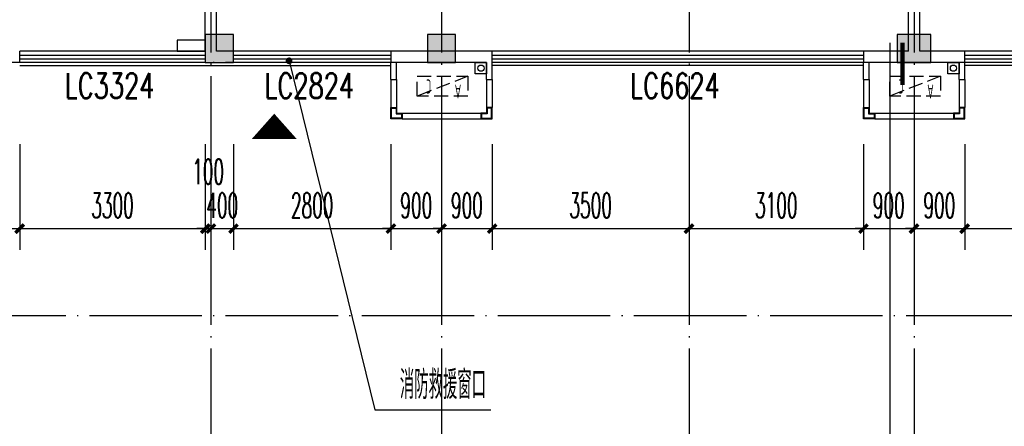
# Model space of a CAD drawing. Extents: x 1779708 to 7299578, y -1121471 to 88434.
# Tile 221 of 256: x 4365967 to 4383471, y -980303 to -973083. Entities that reach past the tile are written whole.
import ezdxf

# ---------------------------------------------------------------- set-up
doc = ezdxf.new("R2010")
doc.units = 0
doc.header["$LTSCALE"] = 1000
doc.header["$MEASUREMENT"] = 0
doc.linetypes.add('DASH', pattern=[0.35, 0.25, -0.1])
doc.linetypes.add('DOTE', pattern=[2.42, 2, -0.2, 0.02, -0.2])
doc.layers.get('0').update_dxf_attribs({"linetype": 'CONTINUOUS'})
doc.layers.get('Defpoints').update_dxf_attribs({"linetype": 'CONTINUOUS'})
for name, color, linetype in [('11111111111111111111111111111', 50, 'DASH'), ('DIM_IDEN', 3, 'CONTINUOUS'), ('DIM_LEAD', 3, 'CONTINUOUS'), ('DIM_污水', 3, 'CONTINUOUS'), ('DOTE', 1, 'DOTE'), ('GGSignatureLayer', 7, 'CONTINUOUS'), ('P_PS_DIM', 1, 'CONTINUOUS'), ('PUB_DIM', 3, 'CONTINUOUS'), ('PUB_TEXT', 7, 'CONTINUOUS'), ('WALL', 255, 'CONTINUOUS'), ('WINDOW', 2, 'CONTINUOUS'), ('WINDOW_TEXT', 7, 'CONTINUOUS'), ('墙柱', 2, 'CONTINUOUS'), ('室外构件', 4, 'CONTINUOUS'), ('看线', 3, 'CONTINUOUS'), ('空调机位表示', 70, 'CONTINUOUS')]:
    doc.layers.add(name, color=color, linetype=linetype)
doc.styles.add('_TCH_DIM', font='SIMPLEX.shx', dxfattribs={"width": 0.7, "bigfont": 'GBCBIG.shx'})
doc.styles.add('_TCH_DIM_T3', font='SIMPLEX.shx', dxfattribs={"width": 0.494118, "bigfont": 'GBCBIG.shx'})
doc.styles.add('_TCH_WINDOW', font='SIMPLEX', dxfattribs={"height": 3.5, "bigfont": 'GBCBIG'})
doc.styles.get("Standard").update_dxf_attribs({"font": 'GBENOR', "bigfont": 'GBCBIG'})
doc.dimstyles.new('_TCH_ARCH&&150', dxfattribs={"dimtxt": 446.25, "dimasz": 150, "dimexe": 375, "dimexo": 450, "dimgap": 189.375, "dimtad": 1, "dimdec": 0, "dimzin": 0, "dimdsep": 46, "dimtxsty": '_TCH_DIM_T3', "dimblk": 'ARCHTICK', "dimcen": 0.09, "dimdle": 225, "dimclrt": 7, "dimazin": 2, "dimtfac": 1, "dimtdec": 0, "dimtix": 1, "dimtmove": 2, "dimatfit": 3, "dimfxl": 250, "dimtolj": 1, "dimtzin": 0, "dimarcsym": 0})

# ---------------------------------------------------------------- blocks, each defined once
blk = doc.blocks.new('A$C159220C3')
at = {"layer": 'DOTE'}
for p, q in [((55500, 149200), (55500, 7200)), ((59600, 149200), (59600, 7200)), ((64000, 149200), (64000, 7200)), ((68000, 149200), (68000, 7200)), ((86800, 96200), (7200, 96200)), ((86800, 91700), (7200, 91700))]:
    blk.add_line(p, q, dxfattribs=at)
blk = doc.blocks.new('A$C46E9187A')
at = {"layer": '空调机位表示', "linetype": 'DASH'}
blk.add_lwpolyline([(0, 0), (0, 350), (900, 350), (900, 0)], close=True, dxfattribs=at)
blk.add_lwpolyline([(0, 0), (900, 350)], dxfattribs=at)
at = {"layer": '空调机位表示', "width": 0.6}
for s, p in [('A', (118, 145)), ('C', (651, 55))]:
    blk.add_text(s, height=250, dxfattribs=at).set_placement(p)
blk = doc.blocks.new('a1')
at = {"layer": '11111111111111111111111111111'}
for p, q in [((59122, 49136), (59122, 48936)), ((59322, 49136), (59122, 49136)), ((59322, 48936), (59322, 49136)), ((59122, 48936), (59322, 48936))]:
    blk.add_line(p, q, dxfattribs=at)
blk = doc.blocks.new('$WINLIB2D$00000001')
at = {"color": 0}
for points in [[(-0.5, 0.5), (-0.5, -0.5)], [(-0.5, 0.5), (0.5, 0.5)], [(0.5, -0.5), (0.5, 0.5)], [(0.5, 0.1667), (-0.5, 0.1667)], [(0.5, -0.1667), (-0.5, -0.1667)], [(-0.5, -0.5), (0.5, -0.5)]]:
    blk.add_lwpolyline(points, dxfattribs=at)
blk = doc.blocks.new('_ArchTick')
at = {"color": 0, "linetype": 'ByBlock', "const_width": 0.4}
blk.add_lwpolyline([(-0.5, -0.5), (0.5, 0.5)], dxfattribs=at)
blk = doc.blocks.new('*D4724')
at = {"layer": 'Defpoints', "color": 0, "transparency": 16777216}
for p in [(4382767, -974843), (4389367, -974843), (4389367, -976793)]:
    blk.add_point(p, dxfattribs=at)
at = {"layer": 'PUB_DIM', "color": 0, "lineweight": -2, "transparency": 16777216}
for p, q in [((4382767, -975293), (4382767, -977168)), ((4389367, -975293), (4389367, -977168)), ((4382542, -976793), (4389592, -976793))]:
    blk.add_line(p, q, dxfattribs=at)
at = {"layer": 'PUB_DIM', "color": 0, "lineweight": -2, "transparency": 16777216, "xscale": 150, "yscale": 150, "zscale": 150, "rotation": 180}
blk.add_blockref('_ArchTick', (4382767, -976793), dxfattribs=at)
at = {"layer": 'PUB_DIM', "color": 0, "lineweight": -2, "transparency": 16777216, "xscale": 150, "yscale": 150, "zscale": 150}
blk.add_blockref('_ArchTick', (4389367, -976793), dxfattribs=at)
at = {"layer": 'PUB_DIM', "color": 7, "transparency": 16777216, "insert": (4386067, -976381), "char_height": 446.2, "attachment_point": 5, "style": '_TCH_DIM_T3'}
blk.add_mtext('\\A1;6600', dxfattribs=at)
blk = doc.blocks.new('*D4725')
at = {"layer": 'Defpoints', "color": 0, "transparency": 16777216}
for p in [(4381867, -974843), (4382767, -974843), (4382767, -976793)]:
    blk.add_point(p, dxfattribs=at)
at = {"layer": 'PUB_DIM', "color": 0, "lineweight": -2, "transparency": 16777216}
for p, q in [((4381867, -975293), (4381867, -977168)), ((4382767, -975293), (4382767, -977168)), ((4381867, -976793), (4381717, -976793)), ((4381867, -976793), (4382767, -976793)), ((4382767, -976793), (4382917, -976793))]:
    blk.add_line(p, q, dxfattribs=at)
at = {"layer": 'PUB_DIM', "color": 0, "lineweight": -2, "transparency": 16777216, "xscale": 150, "yscale": 150, "zscale": 150}
blk.add_blockref('_ArchTick', (4381867, -976793), dxfattribs=at)
at = {"layer": 'PUB_DIM', "color": 0, "lineweight": -2, "transparency": 16777216, "xscale": 150, "yscale": 150, "zscale": 150, "rotation": 180}
blk.add_blockref('_ArchTick', (4382767, -976793), dxfattribs=at)
at = {"layer": 'PUB_DIM', "color": 7, "transparency": 16777216, "insert": (4382317, -976381), "char_height": 446.2, "attachment_point": 5, "style": '_TCH_DIM_T3'}
blk.add_mtext('\\A1;900', dxfattribs=at)
blk = doc.blocks.new('*D4726')
at = {"layer": 'Defpoints', "color": 0, "transparency": 16777216}
for p in [(4380967, -974843), (4381867, -974843), (4381867, -976793)]:
    blk.add_point(p, dxfattribs=at)
at = {"layer": 'PUB_DIM', "color": 0, "lineweight": -2, "transparency": 16777216}
for p, q in [((4380967, -975293), (4380967, -977168)), ((4381867, -975293), (4381867, -977168)), ((4380967, -976793), (4380817, -976793)), ((4380967, -976793), (4381867, -976793)), ((4381867, -976793), (4382017, -976793))]:
    blk.add_line(p, q, dxfattribs=at)
at = {"layer": 'PUB_DIM', "color": 0, "lineweight": -2, "transparency": 16777216, "xscale": 150, "yscale": 150, "zscale": 150}
blk.add_blockref('_ArchTick', (4380967, -976793), dxfattribs=at)
at = {"layer": 'PUB_DIM', "color": 0, "lineweight": -2, "transparency": 16777216, "xscale": 150, "yscale": 150, "zscale": 150, "rotation": 180}
blk.add_blockref('_ArchTick', (4381867, -976793), dxfattribs=at)
at = {"layer": 'PUB_DIM', "color": 7, "transparency": 16777216, "insert": (4381417, -976381), "char_height": 446.2, "attachment_point": 5, "style": '_TCH_DIM_T3'}
blk.add_mtext('\\A1;900', dxfattribs=at)
blk = doc.blocks.new('*D4727')
at = {"layer": 'Defpoints', "color": 0, "transparency": 16777216}
for p in [(4377867, -974843), (4380967, -974843), (4380967, -976793)]:
    blk.add_point(p, dxfattribs=at)
at = {"layer": 'PUB_DIM', "color": 0, "lineweight": -2, "transparency": 16777216}
for p, q in [((4377867, -975293), (4377867, -977168)), ((4380967, -975293), (4380967, -977168)), ((4377642, -976793), (4381192, -976793))]:
    blk.add_line(p, q, dxfattribs=at)
at = {"layer": 'PUB_DIM', "color": 0, "lineweight": -2, "transparency": 16777216, "xscale": 150, "yscale": 150, "zscale": 150, "rotation": 180}
blk.add_blockref('_ArchTick', (4377867, -976793), dxfattribs=at)
at = {"layer": 'PUB_DIM', "color": 0, "lineweight": -2, "transparency": 16777216, "xscale": 150, "yscale": 150, "zscale": 150}
blk.add_blockref('_ArchTick', (4380967, -976793), dxfattribs=at)
at = {"layer": 'PUB_DIM', "color": 7, "transparency": 16777216, "insert": (4379417, -976381), "char_height": 446.2, "attachment_point": 5, "style": '_TCH_DIM_T3'}
blk.add_mtext('\\A1;3100', dxfattribs=at)
blk = doc.blocks.new('*D4728')
at = {"layer": 'Defpoints', "color": 0, "transparency": 16777216}
for p in [(4374367, -974843), (4377867, -974843), (4377867, -976793)]:
    blk.add_point(p, dxfattribs=at)
at = {"layer": 'PUB_DIM', "color": 0, "lineweight": -2, "transparency": 16777216}
for p, q in [((4374367, -975293), (4374367, -977168)), ((4377867, -975293), (4377867, -977168)), ((4374142, -976793), (4378092, -976793))]:
    blk.add_line(p, q, dxfattribs=at)
at = {"layer": 'PUB_DIM', "color": 0, "lineweight": -2, "transparency": 16777216, "xscale": 150, "yscale": 150, "zscale": 150, "rotation": 180}
blk.add_blockref('_ArchTick', (4374367, -976793), dxfattribs=at)
at = {"layer": 'PUB_DIM', "color": 0, "lineweight": -2, "transparency": 16777216, "xscale": 150, "yscale": 150, "zscale": 150}
blk.add_blockref('_ArchTick', (4377867, -976793), dxfattribs=at)
at = {"layer": 'PUB_DIM', "color": 7, "transparency": 16777216, "insert": (4376117, -976381), "char_height": 446.2, "attachment_point": 5, "style": '_TCH_DIM_T3'}
blk.add_mtext('\\A1;3500', dxfattribs=at)
blk = doc.blocks.new('*D4729')
at = {"layer": 'Defpoints', "color": 0, "transparency": 16777216}
for p in [(4373467, -974843), (4374367, -974843), (4374367, -976793)]:
    blk.add_point(p, dxfattribs=at)
at = {"layer": 'PUB_DIM', "color": 0, "lineweight": -2, "transparency": 16777216}
for p, q in [((4373467, -975293), (4373467, -977168)), ((4374367, -975293), (4374367, -977168)), ((4373467, -976793), (4373317, -976793)), ((4373467, -976793), (4374367, -976793)), ((4374367, -976793), (4374517, -976793))]:
    blk.add_line(p, q, dxfattribs=at)
at = {"layer": 'PUB_DIM', "color": 0, "lineweight": -2, "transparency": 16777216, "xscale": 150, "yscale": 150, "zscale": 150}
blk.add_blockref('_ArchTick', (4373467, -976793), dxfattribs=at)
at = {"layer": 'PUB_DIM', "color": 0, "lineweight": -2, "transparency": 16777216, "xscale": 150, "yscale": 150, "zscale": 150, "rotation": 180}
blk.add_blockref('_ArchTick', (4374367, -976793), dxfattribs=at)
at = {"layer": 'PUB_DIM', "color": 7, "transparency": 16777216, "insert": (4373917, -976381), "char_height": 446.2, "attachment_point": 5, "style": '_TCH_DIM_T3'}
blk.add_mtext('\\A1;900', dxfattribs=at)
blk = doc.blocks.new('*D4730')
at = {"layer": 'Defpoints', "color": 0, "transparency": 16777216}
for p in [(4372567, -974843), (4373467, -974843), (4373467, -976793)]:
    blk.add_point(p, dxfattribs=at)
at = {"layer": 'PUB_DIM', "color": 0, "lineweight": -2, "transparency": 16777216}
for p, q in [((4372567, -975293), (4372567, -977168)), ((4373467, -975293), (4373467, -977168)), ((4372567, -976793), (4372417, -976793)), ((4372567, -976793), (4373467, -976793)), ((4373467, -976793), (4373617, -976793))]:
    blk.add_line(p, q, dxfattribs=at)
at = {"layer": 'PUB_DIM', "color": 0, "lineweight": -2, "transparency": 16777216, "xscale": 150, "yscale": 150, "zscale": 150}
blk.add_blockref('_ArchTick', (4372567, -976793), dxfattribs=at)
at = {"layer": 'PUB_DIM', "color": 0, "lineweight": -2, "transparency": 16777216, "xscale": 150, "yscale": 150, "zscale": 150, "rotation": 180}
blk.add_blockref('_ArchTick', (4373467, -976793), dxfattribs=at)
at = {"layer": 'PUB_DIM', "color": 7, "transparency": 16777216, "insert": (4373017, -976381), "char_height": 446.2, "attachment_point": 5, "style": '_TCH_DIM_T3'}
blk.add_mtext('\\A1;900', dxfattribs=at)
blk = doc.blocks.new('*D4731')
at = {"layer": 'Defpoints', "color": 0, "transparency": 16777216}
for p in [(4369767, -974843), (4372567, -974843), (4372567, -976793)]:
    blk.add_point(p, dxfattribs=at)
at = {"layer": 'PUB_DIM', "color": 0, "lineweight": -2, "transparency": 16777216}
for p, q in [((4369767, -975293), (4369767, -977168)), ((4372567, -975293), (4372567, -977168)), ((4369542, -976793), (4372792, -976793))]:
    blk.add_line(p, q, dxfattribs=at)
at = {"layer": 'PUB_DIM', "color": 0, "lineweight": -2, "transparency": 16777216, "xscale": 150, "yscale": 150, "zscale": 150, "rotation": 180}
blk.add_blockref('_ArchTick', (4369767, -976793), dxfattribs=at)
at = {"layer": 'PUB_DIM', "color": 0, "lineweight": -2, "transparency": 16777216, "xscale": 150, "yscale": 150, "zscale": 150}
blk.add_blockref('_ArchTick', (4372567, -976793), dxfattribs=at)
at = {"layer": 'PUB_DIM', "color": 7, "transparency": 16777216, "insert": (4371167, -976381), "char_height": 446.2, "attachment_point": 5, "style": '_TCH_DIM_T3'}
blk.add_mtext('\\A1;2800', dxfattribs=at)
blk = doc.blocks.new('*D4732')
at = {"layer": 'Defpoints', "color": 0, "transparency": 16777216}
for p in [(4369367, -974843), (4369767, -974843), (4369767, -976793)]:
    blk.add_point(p, dxfattribs=at)
at = {"layer": 'PUB_DIM', "color": 0, "lineweight": -2, "transparency": 16777216}
for p, q in [((4369367, -975293), (4369367, -977168)), ((4369767, -975293), (4369767, -977168)), ((4369367, -976793), (4369217, -976793)), ((4369367, -976793), (4369767, -976793)), ((4369767, -976793), (4369917, -976793))]:
    blk.add_line(p, q, dxfattribs=at)
at = {"layer": 'PUB_DIM', "color": 0, "lineweight": -2, "transparency": 16777216, "xscale": 150, "yscale": 150, "zscale": 150}
blk.add_blockref('_ArchTick', (4369367, -976793), dxfattribs=at)
at = {"layer": 'PUB_DIM', "color": 0, "lineweight": -2, "transparency": 16777216, "xscale": 150, "yscale": 150, "zscale": 150, "rotation": 180}
blk.add_blockref('_ArchTick', (4369767, -976793), dxfattribs=at)
at = {"layer": 'PUB_DIM', "color": 7, "transparency": 16777216, "insert": (4369567, -976381), "char_height": 446.2, "attachment_point": 5, "style": '_TCH_DIM_T3'}
blk.add_mtext('\\A1;400', dxfattribs=at)
blk = doc.blocks.new('*D4733')
at = {"layer": 'Defpoints', "color": 0, "transparency": 16777216}
for p in [(4369267, -974843), (4369367, -974843), (4369367, -976793)]:
    blk.add_point(p, dxfattribs=at)
at = {"layer": 'PUB_DIM', "color": 0, "lineweight": -2, "transparency": 16777216}
for p, q in [((4369267, -975293), (4369267, -977168)), ((4369367, -975293), (4369367, -977168)), ((4369267, -976793), (4369117, -976793)), ((4369267, -976793), (4369367, -976793)), ((4369367, -976793), (4369517, -976793))]:
    blk.add_line(p, q, dxfattribs=at)
at = {"layer": 'PUB_DIM', "color": 0, "lineweight": -2, "transparency": 16777216, "xscale": 150, "yscale": 150, "zscale": 150}
blk.add_blockref('_ArchTick', (4369267, -976793), dxfattribs=at)
at = {"layer": 'PUB_DIM', "color": 0, "lineweight": -2, "transparency": 16777216, "xscale": 150, "yscale": 150, "zscale": 150, "rotation": 180}
blk.add_blockref('_ArchTick', (4369367, -976793), dxfattribs=at)
at = {"layer": 'PUB_DIM', "color": 7, "transparency": 16777216, "insert": (4369317, -975781), "char_height": 446.2, "attachment_point": 5, "style": '_TCH_DIM_T3'}
blk.add_mtext('\\A1;100', dxfattribs=at)
blk = doc.blocks.new('*D4734')
at = {"layer": 'Defpoints', "color": 0, "transparency": 16777216}
for p in [(4365967, -974843), (4369267, -974843), (4369267, -976793)]:
    blk.add_point(p, dxfattribs=at)
at = {"layer": 'PUB_DIM', "color": 0, "lineweight": -2, "transparency": 16777216}
for p, q in [((4365967, -975293), (4365967, -977168)), ((4369267, -975293), (4369267, -977168)), ((4365742, -976793), (4369492, -976793))]:
    blk.add_line(p, q, dxfattribs=at)
at = {"layer": 'PUB_DIM', "color": 0, "lineweight": -2, "transparency": 16777216, "xscale": 150, "yscale": 150, "zscale": 150, "rotation": 180}
blk.add_blockref('_ArchTick', (4365967, -976793), dxfattribs=at)
at = {"layer": 'PUB_DIM', "color": 0, "lineweight": -2, "transparency": 16777216, "xscale": 150, "yscale": 150, "zscale": 150}
blk.add_blockref('_ArchTick', (4369267, -976793), dxfattribs=at)
at = {"layer": 'PUB_DIM', "color": 7, "transparency": 16777216, "insert": (4367617, -976381), "char_height": 446.2, "attachment_point": 5, "style": '_TCH_DIM_T3'}
blk.add_mtext('\\A1;3300', dxfattribs=at)
blk = doc.blocks.new('*D4735')
at = {"layer": 'Defpoints', "color": 0, "transparency": 16777216}
for p in [(4365067, -974843), (4365967, -974843), (4365967, -976793)]:
    blk.add_point(p, dxfattribs=at)
at = {"layer": 'PUB_DIM', "color": 0, "lineweight": -2, "transparency": 16777216}
for p, q in [((4365067, -975293), (4365067, -977168)), ((4365967, -975293), (4365967, -977168)), ((4365067, -976793), (4364917, -976793)), ((4365067, -976793), (4365967, -976793)), ((4365967, -976793), (4366117, -976793))]:
    blk.add_line(p, q, dxfattribs=at)
at = {"layer": 'PUB_DIM', "color": 0, "lineweight": -2, "transparency": 16777216, "xscale": 150, "yscale": 150, "zscale": 150}
blk.add_blockref('_ArchTick', (4365067, -976793), dxfattribs=at)
at = {"layer": 'PUB_DIM', "color": 0, "lineweight": -2, "transparency": 16777216, "xscale": 150, "yscale": 150, "zscale": 150, "rotation": 180}
blk.add_blockref('_ArchTick', (4365967, -976793), dxfattribs=at)
at = {"layer": 'PUB_DIM', "color": 7, "transparency": 16777216, "insert": (4365517, -976381), "char_height": 446.2, "attachment_point": 5, "style": '_TCH_DIM_T3'}
blk.add_mtext('\\A1;900', dxfattribs=at)

msp = doc.modelspace()

# ---------------------------------------------------------------- hatches: boundary and pattern name
at = {"layer": '墙柱'}
h = msp.add_hatch(color=256, dxfattribs=at)
h.paths.add_polyline_path([(4323067.1, -1009843.3), (4324067.1, -1009843.3), (4324067.1, -1010343.3), (4323067.1, -1010343.3)])
h.paths.add_polyline_path([(4323067.1, -1016093.3), (4324067.1, -1016093.3), (4324067.1, -1016593.3), (4323067.1, -1016593.3)])
h.paths.add_polyline_path([(4323067.1, -1022643.3), (4324067.1, -1022643.3), (4324067.1, -1023143.3), (4323067.1, -1023143.3)])
h.paths.add_polyline_path([(4397967.1, -1051543.3), (4398667.1, -1051543.3), (4398667.1, -1051043.3), (4397967.1, -1051043.3)])
h.paths.add_polyline_path([(4347917.1, -1019143.3), (4348617.1, -1019143.3), (4348617.1, -1019643.3), (4347917.1, -1019643.3)])
h.paths.add_polyline_path([(4389917.1, -1051543.3), (4390617.1, -1051543.3), (4390617.1, -1051043.3), (4389917.1, -1051043.3)])
h.paths.add_polyline_path([(4347917.1, -1051543.3), (4348617.1, -1051543.3), (4348617.1, -1051043.3), (4347917.1, -1051043.3)])
h.paths.add_polyline_path([(4323567.1, -1028493.3), (4324067.1, -1028493.3), (4324067.1, -1028993.3), (4323567.1, -1028993.3)])
h.paths.add_polyline_path([(4350197.1, -1045743.3), (4350197.1, -1045443.3), (4349297.1, -1045443.3), (4349297.1, -1045743.3)])
h.paths.add_polyline_path([(4377567.1, -1060843.3), (4378067.1, -1060843.3), (4378067.1, -1060343.3), (4377567.1, -1060343.3)])
h.paths.add_polyline_path([(4339667.1, -1009843.3), (4340167.1, -1009843.3), (4340167.1, -1010343.3), (4339667.1, -1010343.3)])
h.paths.add_polyline_path([(4347967.1, -1009843.3), (4348567.1, -1009843.3), (4348567.1, -1010343.3), (4347967.1, -1010343.3)])
h.paths.add_polyline_path([(4365067.1, -1019043.3), (4365667.1, -1019043.3), (4365667.1, -1019643.3), (4365067.1, -1019643.3)])
h.paths.add_polyline_path([(4381567.1, -1027843.3), (4382167.1, -1027843.3), (4382167.1, -1028443.3), (4381567.1, -1028443.3)])
h.paths.add_polyline_path([(4336067.1, -1015993.3), (4336567.1, -1015993.3), (4336567.1, -1016693.3), (4336067.1, -1016693.3)])
h.paths.add_polyline_path([(4389767.1, -1023743.3), (4390267.1, -1023743.3), (4390267.1, -1024243.3), (4389767.1, -1024243.3)])
h.paths.add_polyline_path([(4339567.1, -1048043.3), (4340167.1, -1048043.3), (4340167.1, -1047543.3), (4339567.1, -1047543.3)])
h.paths.add_polyline_path([(4343767.1, -1041443.3), (4344267.1, -1041443.3), (4344267.1, -1040943.3), (4343767.1, -1040943.3)])
h.paths.add_polyline_path([(4343767.1, -1034843.3), (4344267.1, -1034843.3), (4344267.1, -1034343.3), (4343767.1, -1034343.3)])
h.paths.add_polyline_path([(4336067.1, -1029093.3), (4336567.1, -1029093.3), (4336567.1, -1028393.3), (4336067.1, -1028393.3)])
h.paths.add_polyline_path([(4343767.1, -1022643.3), (4344267.1, -1022643.3), (4344267.1, -1023143.3), (4343767.1, -1023143.3)])
h.paths.add_polyline_path([(4336067.1, -1009843.3), (4336567.1, -1009843.3), (4336567.1, -1010343.3), (4336067.1, -1010343.3)])
h.paths.add_polyline_path([(4377967.1, -1036343.3), (4377467.1, -1036343.3), (4377467.1, -1035843.3), (4377967.1, -1035843.3)])
h.paths.add_polyline_path([(4397967.1, -1019143.3), (4398667.1, -1019143.3), (4398667.1, -1019643.3), (4397967.1, -1019643.3)])
h.paths.add_polyline_path([(4331467.1, -1048043.3), (4331967.1, -1048043.3), (4331967.1, -1047543.3), (4331467.1, -1047543.3)])
h.paths.add_polyline_path([(4389917.1, -1036443.3), (4390617.1, -1036443.3), (4390617.1, -1035843.3), (4389917.1, -1035843.3)])
h.paths.add_polyline_path([(4397967.1, -1035843.3), (4398667.1, -1035843.3), (4398667.1, -1036443.3), (4397967.1, -1036443.3)])
h.paths.add_polyline_path([(4381567.1, -1035843.3), (4382167.1, -1035843.3), (4382167.1, -1036443.3), (4381567.1, -1036443.3)])
h.paths.add_polyline_path([(4389767.1, -1027943.3), (4390267.1, -1027943.3), (4390267.1, -1028443.3), (4389767.1, -1028443.3)])
h.paths.add_polyline_path([(4377467.1, -1027943.3), (4377967.1, -1027943.3), (4377967.1, -1028443.3), (4377467.1, -1028443.3)])
h.paths.add_polyline_path([(4373217.1, -1048043.3), (4373717.1, -1048043.3), (4373717.1, -1047543.3), (4373217.1, -1047543.3)])
h.paths.add_polyline_path([(4369267.1, -1009843.3), (4369767.1, -1009843.3), (4369767.1, -1010343.3), (4369267.1, -1010343.3)])
h.paths.add_polyline_path([(4365567.1, -1022643.3), (4365067.1, -1022643.3), (4365067.1, -1023143.3), (4365567.1, -1023143.3)])
h.paths.add_polyline_path([(4365567.1, -1009843.3), (4365067.1, -1009843.3), (4365067.1, -1010343.3), (4365567.1, -1010343.3)])
h.paths.add_polyline_path([(4347967.1, -1022643.3), (4348467.1, -1022643.3), (4348467.1, -1023143.3), (4347967.1, -1023143.3)])
h.paths.add_polyline_path([(4343767.1, -1028993.3), (4344267.1, -1028993.3), (4344267.1, -1028493.3), (4343767.1, -1028493.3)])
h.paths.add_polyline_path([(4336067.1, -1023343.3), (4336567.1, -1023343.3), (4336567.1, -1022643.3), (4336067.1, -1022643.3)])
h.paths.add_polyline_path([(4339567.1, -1034843.3), (4340167.1, -1034843.3), (4340167.1, -1034343.3), (4339567.1, -1034343.3)])
h.paths.add_polyline_path([(4331167.1, -1034843.3), (4331767.1, -1034843.3), (4331767.1, -1034343.3), (4331167.1, -1034343.3)])
h.paths.add_polyline_path([(4323067.1, -1034843.3), (4324067.1, -1034843.3), (4324067.1, -1034343.3), (4323067.1, -1034343.3)])
h.paths.add_polyline_path([(4339567.1, -1041543.3), (4340167.1, -1041543.3), (4340167.1, -1040943.3), (4339567.1, -1040943.3)])
h.paths.add_polyline_path([(4331467.1, -1041543.3), (4331967.1, -1041543.3), (4331967.1, -1040943.3), (4331467.1, -1040943.3)])
h.paths.add_polyline_path([(4397967.1, -1022343.3), (4398667.1, -1022343.3), (4398667.1, -1022843.3), (4397967.1, -1022843.3)])
h.paths.add_polyline_path([(4398167.1, -1009843.3), (4398667.1, -1009843.3), (4398667.1, -1010343.3), (4398167.1, -1010343.3)])
h.paths.add_polyline_path([(4389917.1, -1018943.3), (4390617.1, -1018943.3), (4390617.1, -1019643.3), (4389917.1, -1019643.3)])
h.paths.add_polyline_path([(4389867.1, -1009843.3), (4390667.1, -1009843.3), (4390667.1, -1010343.3), (4389867.1, -1010343.3)])
h.paths.add_polyline_path([(4381517.1, -1018943.3), (4382217.1, -1018943.3), (4382217.1, -1019643.3), (4381517.1, -1019643.3)])
h.paths.add_polyline_path([(4381567.1, -1009843.3), (4382167.1, -1009843.3), (4382167.1, -1010343.3), (4381567.1, -1010343.3)])
h.paths.add_polyline_path([(4373217.1, -1022643.3), (4373717.1, -1022643.3), (4373717.1, -1023143.3), (4373217.1, -1023143.3)])
h.paths.add_polyline_path([(4373117.1, -1019143.3), (4373817.1, -1019143.3), (4373817.1, -1019643.3), (4373117.1, -1019643.3)])
h.paths.add_polyline_path([(4373217.1, -1009843.3), (4373717.1, -1009843.3), (4373717.1, -1010343.3), (4373217.1, -1010343.3)])
h.paths.add_polyline_path([(4356167.1, -1022643.3), (4356667.1, -1022643.3), (4356667.1, -1023143.3), (4356167.1, -1023143.3)])
h.paths.add_polyline_path([(4356067.1, -1019043.3), (4356667.1, -1019043.3), (4356667.1, -1019643.3), (4356067.1, -1019643.3)])
h.paths.add_polyline_path([(4339567.1, -1019043.3), (4340167.1, -1019043.3), (4340167.1, -1019643.3), (4339567.1, -1019643.3)])
h.paths.add_polyline_path([(4356167.1, -1009843.3), (4356667.1, -1009843.3), (4356667.1, -1010343.3), (4356167.1, -1010343.3)])
h.paths.add_polyline_path([(4389917.1, -1048043.3), (4390617.1, -1048043.3), (4390617.1, -1047443.3), (4389917.1, -1047443.3)])
h.paths.add_polyline_path([(4397967.1, -1060843.3), (4398667.1, -1060843.3), (4398667.1, -1060343.3), (4397967.1, -1060343.3)])
h.paths.add_polyline_path([(4389967.1, -1060843.3), (4390567.1, -1060843.3), (4390567.1, -1060343.3), (4389967.1, -1060343.3)])
h.paths.add_polyline_path([(4381567.1, -1048043.3), (4382167.1, -1048043.3), (4382167.1, -1047443.3), (4381567.1, -1047443.3)])
h.paths.add_polyline_path([(4381517.1, -1051543.3), (4382217.1, -1051543.3), (4382217.1, -1051043.3), (4381517.1, -1051043.3)])
h.paths.add_polyline_path([(4381617.1, -1060843.3), (4382117.1, -1060843.3), (4382117.1, -1060343.3), (4381617.1, -1060343.3)])
h.paths.add_polyline_path([(4373167.1, -1051643.3), (4373767.1, -1051643.3), (4373767.1, -1051043.3), (4373167.1, -1051043.3)])
h.paths.add_polyline_path([(4373167.1, -1060843.3), (4373767.1, -1060843.3), (4373767.1, -1060343.3), (4373167.1, -1060343.3)])
h.paths.add_polyline_path([(4365067.1, -1048043.3), (4365567.1, -1048043.3), (4365567.1, -1047543.3), (4365067.1, -1047543.3)])
h.paths.add_polyline_path([(4365067.1, -1051643.3), (4365667.1, -1051643.3), (4365667.1, -1051043.3), (4365067.1, -1051043.3)])
h.paths.add_polyline_path([(4356167.1, -1048043.3), (4356667.1, -1048043.3), (4356667.1, -1047543.3), (4356167.1, -1047543.3)])
h.paths.add_polyline_path([(4348127.1, -1048043.3), (4348727.1, -1048043.3), (4348727.1, -1047643.3), (4348127.1, -1047643.3)])
h.paths.add_polyline_path([(4356067.1, -1051643.3), (4356667.1, -1051643.3), (4356667.1, -1051043.3), (4356067.1, -1051043.3)])
h.paths.add_polyline_path([(4323067.1, -1048343.3), (4323767.1, -1048343.3), (4323767.1, -1047843.3), (4323067.1, -1047843.3)])
h.paths.add_polyline_path([(4323067.1, -1051543.3), (4323767.1, -1051543.3), (4323767.1, -1051043.3), (4323067.1, -1051043.3)])
h.paths.add_polyline_path([(4331117.1, -1051543.3), (4331817.1, -1051543.3), (4331817.1, -1051043.3), (4331117.1, -1051043.3)])
h.paths.add_polyline_path([(4339567.1, -1051643.3), (4340167.1, -1051643.3), (4340167.1, -1051043.3), (4339567.1, -1051043.3)])
h.paths.add_polyline_path([(4365067.1, -1060843.3), (4365567.1, -1060843.3), (4365567.1, -1060343.3), (4365067.1, -1060343.3)])
h.paths.add_polyline_path([(4356167.1, -1060843.3), (4356667.1, -1060843.3), (4356667.1, -1060343.3), (4356167.1, -1060343.3)])
h.paths.add_polyline_path([(4347967.1, -1060843.3), (4348567.1, -1060843.3), (4348567.1, -1060343.3), (4347967.1, -1060343.3)])
h.paths.add_polyline_path([(4339567.1, -1060843.3), (4340167.1, -1060843.3), (4340167.1, -1060343.3), (4339567.1, -1060343.3)])
h.paths.add_polyline_path([(4331117.1, -1060843.3), (4331817.1, -1060843.3), (4331817.1, -1060343.3), (4331117.1, -1060343.3)])
h.paths.add_polyline_path([(4323067.1, -1060843.3), (4323567.1, -1060843.3), (4323567.1, -1060343.3), (4323067.1, -1060343.3)])
h.paths.add_polyline_path([(4397967.1, -1048043.3), (4398667.1, -1048043.3), (4398667.1, -1047443.3), (4397967.1, -1047443.3)])
h.paths.add_polyline_path([(4323067.1, -973843.3), (4324067.1, -973843.3), (4324067.1, -973343.3), (4323067.1, -973343.3)])
h.paths.add_polyline_path([(4323067.1, -967593.3), (4324067.1, -967593.3), (4324067.1, -967093.3), (4323067.1, -967093.3)])
h.paths.add_polyline_path([(4323067.1, -961043.3), (4324067.1, -961043.3), (4324067.1, -960543.3), (4323067.1, -960543.3)])
h.paths.add_polyline_path([(4397967.1, -932143.3), (4398667.1, -932143.3), (4398667.1, -932643.3), (4397967.1, -932643.3)])
h.paths.add_polyline_path([(4347917.1, -964543.3), (4348617.1, -964543.3), (4348617.1, -964043.3), (4347917.1, -964043.3)])
h.paths.add_polyline_path([(4389917.1, -932143.3), (4390617.1, -932143.3), (4390617.1, -932643.3), (4389917.1, -932643.3)])
h.paths.add_polyline_path([(4347917.1, -932143.3), (4348617.1, -932143.3), (4348617.1, -932643.3), (4347917.1, -932643.3)])
h.paths.add_polyline_path([(4323567.1, -955193.3), (4324067.1, -955193.3), (4324067.1, -954693.3), (4323567.1, -954693.3)])
h.paths.add_polyline_path([(4350197.1, -937943.3), (4350197.1, -938243.3), (4349297.1, -938243.3), (4349297.1, -937943.3)])
h.paths.add_polyline_path([(4377567.1, -922843.3), (4378067.1, -922843.3), (4378067.1, -923343.3), (4377567.1, -923343.3)])
h.paths.add_polyline_path([(4339667.1, -973843.3), (4340167.1, -973843.3), (4340167.1, -973343.3), (4339667.1, -973343.3)])
h.paths.add_polyline_path([(4347967.1, -973843.3), (4348567.1, -973843.3), (4348567.1, -973343.3), (4347967.1, -973343.3)])
h.paths.add_polyline_path([(4365067.1, -964643.3), (4365667.1, -964643.3), (4365667.1, -964043.3), (4365067.1, -964043.3)])
h.paths.add_polyline_path([(4381567.1, -955843.3), (4382167.1, -955843.3), (4382167.1, -955243.3), (4381567.1, -955243.3)])
h.paths.add_polyline_path([(4336067.1, -967693.3), (4336567.1, -967693.3), (4336567.1, -966993.3), (4336067.1, -966993.3)])
h.paths.add_polyline_path([(4389767.1, -959943.3), (4390267.1, -959943.3), (4390267.1, -959443.3), (4389767.1, -959443.3)])
h.paths.add_polyline_path([(4339567.1, -935643.3), (4340167.1, -935643.3), (4340167.1, -936143.3), (4339567.1, -936143.3)])
h.paths.add_polyline_path([(4343767.1, -942243.3), (4344267.1, -942243.3), (4344267.1, -942743.3), (4343767.1, -942743.3)])
h.paths.add_polyline_path([(4343767.1, -948843.3), (4344267.1, -948843.3), (4344267.1, -949343.3), (4343767.1, -949343.3)])
h.paths.add_polyline_path([(4336067.1, -954593.3), (4336567.1, -954593.3), (4336567.1, -955293.3), (4336067.1, -955293.3)])
h.paths.add_polyline_path([(4343767.1, -961043.3), (4344267.1, -961043.3), (4344267.1, -960543.3), (4343767.1, -960543.3)])
h.paths.add_polyline_path([(4336067.1, -973843.3), (4336567.1, -973843.3), (4336567.1, -973343.3), (4336067.1, -973343.3)])
h.paths.add_polyline_path([(4377967.1, -947343.3), (4377467.1, -947343.3), (4377467.1, -947843.3), (4377967.1, -947843.3)])
h.paths.add_polyline_path([(4397967.1, -964543.3), (4398667.1, -964543.3), (4398667.1, -964043.3), (4397967.1, -964043.3)])
h.paths.add_polyline_path([(4331467.1, -935643.3), (4331967.1, -935643.3), (4331967.1, -936143.3), (4331467.1, -936143.3)])
h.paths.add_polyline_path([(4389917.1, -947243.3), (4390617.1, -947243.3), (4390617.1, -947843.3), (4389917.1, -947843.3)])
h.paths.add_polyline_path([(4397967.1, -947843.3), (4398667.1, -947843.3), (4398667.1, -947243.3), (4397967.1, -947243.3)])
h.paths.add_polyline_path([(4381567.1, -947843.3), (4382167.1, -947843.3), (4382167.1, -947243.3), (4381567.1, -947243.3)])
h.paths.add_polyline_path([(4389767.1, -955743.3), (4390267.1, -955743.3), (4390267.1, -955243.3), (4389767.1, -955243.3)])
h.paths.add_polyline_path([(4377467.1, -955743.3), (4377967.1, -955743.3), (4377967.1, -955243.3), (4377467.1, -955243.3)])
h.paths.add_polyline_path([(4373217.1, -935643.3), (4373717.1, -935643.3), (4373717.1, -936143.3), (4373217.1, -936143.3)])
h.paths.add_polyline_path([(4369267.1, -973843.3), (4369767.1, -973843.3), (4369767.1, -973343.3), (4369267.1, -973343.3)])
h.paths.add_polyline_path([(4365567.1, -961043.3), (4365067.1, -961043.3), (4365067.1, -960543.3), (4365567.1, -960543.3)])
h.paths.add_polyline_path([(4365567.1, -973843.3), (4365067.1, -973843.3), (4365067.1, -973343.3), (4365567.1, -973343.3)])
h.paths.add_polyline_path([(4347967.1, -961043.3), (4348467.1, -961043.3), (4348467.1, -960543.3), (4347967.1, -960543.3)])
h.paths.add_polyline_path([(4343767.1, -954693.3), (4344267.1, -954693.3), (4344267.1, -955193.3), (4343767.1, -955193.3)])
h.paths.add_polyline_path([(4336067.1, -960343.3), (4336567.1, -960343.3), (4336567.1, -961043.3), (4336067.1, -961043.3)])
h.paths.add_polyline_path([(4339567.1, -948843.3), (4340167.1, -948843.3), (4340167.1, -949343.3), (4339567.1, -949343.3)])
h.paths.add_polyline_path([(4331167.1, -948843.3), (4331767.1, -948843.3), (4331767.1, -949343.3), (4331167.1, -949343.3)])
h.paths.add_polyline_path([(4323067.1, -948843.3), (4324067.1, -948843.3), (4324067.1, -949343.3), (4323067.1, -949343.3)])
h.paths.add_polyline_path([(4339567.1, -942143.3), (4340167.1, -942143.3), (4340167.1, -942743.3), (4339567.1, -942743.3)])
h.paths.add_polyline_path([(4331467.1, -942143.3), (4331967.1, -942143.3), (4331967.1, -942743.3), (4331467.1, -942743.3)])
h.paths.add_polyline_path([(4397967.1, -961343.3), (4398667.1, -961343.3), (4398667.1, -960843.3), (4397967.1, -960843.3)])
h.paths.add_polyline_path([(4398167.1, -973843.3), (4398667.1, -973843.3), (4398667.1, -973343.3), (4398167.1, -973343.3)])
h.paths.add_polyline_path([(4389917.1, -964743.3), (4390617.1, -964743.3), (4390617.1, -964043.3), (4389917.1, -964043.3)])
h.paths.add_polyline_path([(4389867.1, -973843.3), (4390667.1, -973843.3), (4390667.1, -973343.3), (4389867.1, -973343.3)])
h.paths.add_polyline_path([(4381517.1, -964743.3), (4382217.1, -964743.3), (4382217.1, -964043.3), (4381517.1, -964043.3)])
h.paths.add_polyline_path([(4381567.1, -973843.3), (4382167.1, -973843.3), (4382167.1, -973343.3), (4381567.1, -973343.3)])
h.paths.add_polyline_path([(4373217.1, -961043.3), (4373717.1, -961043.3), (4373717.1, -960543.3), (4373217.1, -960543.3)])
h.paths.add_polyline_path([(4373117.1, -964543.3), (4373817.1, -964543.3), (4373817.1, -964043.3), (4373117.1, -964043.3)])
h.paths.add_polyline_path([(4373217.1, -973843.3), (4373717.1, -973843.3), (4373717.1, -973343.3), (4373217.1, -973343.3)])
h.paths.add_polyline_path([(4356167.1, -961043.3), (4356667.1, -961043.3), (4356667.1, -960543.3), (4356167.1, -960543.3)])
h.paths.add_polyline_path([(4356067.1, -964643.3), (4356667.1, -964643.3), (4356667.1, -964043.3), (4356067.1, -964043.3)])
h.paths.add_polyline_path([(4339567.1, -964643.3), (4340167.1, -964643.3), (4340167.1, -964043.3), (4339567.1, -964043.3)])
h.paths.add_polyline_path([(4356167.1, -973843.3), (4356667.1, -973843.3), (4356667.1, -973343.3), (4356167.1, -973343.3)])
h.paths.add_polyline_path([(4389917.1, -935643.3), (4390617.1, -935643.3), (4390617.1, -936243.3), (4389917.1, -936243.3)])
h.paths.add_polyline_path([(4397967.1, -922843.3), (4398667.1, -922843.3), (4398667.1, -923343.3), (4397967.1, -923343.3)])
h.paths.add_polyline_path([(4389967.1, -922843.3), (4390567.1, -922843.3), (4390567.1, -923343.3), (4389967.1, -923343.3)])
h.paths.add_polyline_path([(4381567.1, -935643.3), (4382167.1, -935643.3), (4382167.1, -936243.3), (4381567.1, -936243.3)])
h.paths.add_polyline_path([(4381517.1, -932143.3), (4382217.1, -932143.3), (4382217.1, -932643.3), (4381517.1, -932643.3)])
h.paths.add_polyline_path([(4381617.1, -922843.3), (4382117.1, -922843.3), (4382117.1, -923343.3), (4381617.1, -923343.3)])
h.paths.add_polyline_path([(4373167.1, -932043.3), (4373767.1, -932043.3), (4373767.1, -932643.3), (4373167.1, -932643.3)])
h.paths.add_polyline_path([(4373167.1, -922843.3), (4373767.1, -922843.3), (4373767.1, -923343.3), (4373167.1, -923343.3)])
h.paths.add_polyline_path([(4365067.1, -935643.3), (4365567.1, -935643.3), (4365567.1, -936143.3), (4365067.1, -936143.3)])
h.paths.add_polyline_path([(4365067.1, -932043.3), (4365667.1, -932043.3), (4365667.1, -932643.3), (4365067.1, -932643.3)])
h.paths.add_polyline_path([(4356167.1, -935643.3), (4356667.1, -935643.3), (4356667.1, -936143.3), (4356167.1, -936143.3)])
h.paths.add_polyline_path([(4348127.1, -935643.3), (4348727.1, -935643.3), (4348727.1, -936043.3), (4348127.1, -936043.3)])
h.paths.add_polyline_path([(4356067.1, -932043.3), (4356667.1, -932043.3), (4356667.1, -932643.3), (4356067.1, -932643.3)])
h.paths.add_polyline_path([(4323067.1, -935343.3), (4323767.1, -935343.3), (4323767.1, -935843.3), (4323067.1, -935843.3)])
h.paths.add_polyline_path([(4323067.1, -932143.3), (4323767.1, -932143.3), (4323767.1, -932643.3), (4323067.1, -932643.3)])
h.paths.add_polyline_path([(4331117.1, -932143.3), (4331817.1, -932143.3), (4331817.1, -932643.3), (4331117.1, -932643.3)])
h.paths.add_polyline_path([(4339567.1, -932043.3), (4340167.1, -932043.3), (4340167.1, -932643.3), (4339567.1, -932643.3)])
h.paths.add_polyline_path([(4365067.1, -922843.3), (4365567.1, -922843.3), (4365567.1, -923343.3), (4365067.1, -923343.3)])
h.paths.add_polyline_path([(4356167.1, -922843.3), (4356667.1, -922843.3), (4356667.1, -923343.3), (4356167.1, -923343.3)])
h.paths.add_polyline_path([(4347967.1, -922843.3), (4348567.1, -922843.3), (4348567.1, -923343.3), (4347967.1, -923343.3)])
h.paths.add_polyline_path([(4339567.1, -922843.3), (4340167.1, -922843.3), (4340167.1, -923343.3), (4339567.1, -923343.3)])
h.paths.add_polyline_path([(4331117.1, -922843.3), (4331817.1, -922843.3), (4331817.1, -923343.3), (4331117.1, -923343.3)])
h.paths.add_polyline_path([(4323067.1, -922843.3), (4323567.1, -922843.3), (4323567.1, -923343.3), (4323067.1, -923343.3)])
h.paths.add_polyline_path([(4397967.1, -935643.3), (4398667.1, -935643.3), (4398667.1, -936243.3), (4397967.1, -936243.3)])

# ---------------------------------------------------------------- linework, layer by layer
at = {"layer": 'DIM_IDEN'}
msp.add_line((4381434.5, -973493.3), (4381434.5, -981466.5), dxfattribs=at)
at = {"layer": 'DIM_IDEN', "const_width": 75}
msp.add_lwpolyline([(4381659.5, -973493.3), (4381659.5, -974243.3)], dxfattribs=at)
at = {"layer": 'DIM_LEAD'}
for p, q in [((4370756.4, -973813.3), (4372280.3, -980009)), ((4372280.3, -980009), (4374341.2, -980009))]:
    msp.add_line(p, q, dxfattribs=at)
at = {"layer": 'DIM_LEAD', "const_width": 60}
msp.add_lwpolyline([(4370749.2, -973784.2, 1), (4370763.6, -973842.4, 1)], format="xyb", close=True, dxfattribs=at)
at = {"layer": 'DIM_污水', "color": 7}
for centre in [(4374167.1, -973943.3), (4382567.1, -973943.3)]:
    msp.add_circle(centre, 55, dxfattribs=at)
at = {"layer": 'GGSignatureLayer'}
msp.add_lwpolyline([(4370492.3, -974751.6, 0, 800, 0), (4370492.3, -975201.4, 800, 800, 0)], format="xyseb", dxfattribs=at)
at = {"layer": 'WALL'}
for p, q in [((4369267.1, -973643.3), (4369267.1, -964643.3)), ((4381967.1, -973643.3), (4381967.1, -964643.3)), ((4369467.1, -973643.3), (4369467.1, -964743.3)), ((4381767.1, -973643.3), (4381767.1, -964743.3)), ((4369267.1, -973643.3), (4369267.1, -973843.3)), ((4369767.1, -973643.3), (4369467.1, -973643.3)), ((4369767.1, -973843.3), (4369767.1, -973643.3)), ((4372667.1, -973643.3), (4372567.1, -973643.3)), ((4372567.1, -973643.3), (4372567.1, -973843.3)), ((4374267.1, -973643.3), (4372667.1, -973643.3)), ((4374367.1, -973643.3), (4374267.1, -973643.3)), ((4374367.1, -973843.3), (4374367.1, -973643.3)), ((4381067.1, -973643.3), (4380967.1, -973643.3)), ((4380967.1, -973643.3), (4380967.1, -973843.3)), ((4381767.1, -973643.3), (4381067.1, -973643.3)), ((4382667.1, -973643.3), (4381967.1, -973643.3)), ((4382767.1, -973643.3), (4382667.1, -973643.3)), ((4382767.1, -973843.3), (4382767.1, -973643.3)), ((4369267.1, -973843.3), (4369367.1, -973843.3)), ((4369367.1, -973843.3), (4369767.1, -973843.3)), ((4372567.1, -974143.3), (4372567.1, -973843.3)), ((4372667.1, -974143.3), (4372667.1, -973843.3)), ((4374267.1, -973843.3), (4372667.1, -973843.3)), ((4374267.1, -974143.3), (4374267.1, -973843.3)), ((4374367.1, -974143.3), (4374367.1, -973843.3)), ((4380967.1, -974143.3), (4380967.1, -973843.3)), ((4381867.1, -973843.3), (4381067.1, -973843.3)), ((4381067.1, -974143.3), (4381067.1, -973843.3)), ((4382667.1, -973843.3), (4381867.1, -973843.3)), ((4382667.1, -974143.3), (4382667.1, -973843.3)), ((4382767.1, -974143.3), (4382767.1, -973843.3)), ((4372567.1, -974143.3), (4372667.1, -974143.3)), ((4374267.1, -974143.3), (4374367.1, -974143.3)), ((4380967.1, -974143.3), (4381067.1, -974143.3)), ((4382667.1, -974143.3), (4382767.1, -974143.3))]:
    msp.add_line(p, q, dxfattribs=at)
msp.add_lwpolyline([(4369267.1, -973643.3), (4369267.1, -973443.3), (4368767.1, -973443.3), (4368767.1, -973643.3), (4369267.1, -973643.3)], dxfattribs=at)
at = {"layer": '墙柱'}
for points in [[(4369267.1, -973843.3), (4369767.1, -973843.3), (4369767.1, -973343.3), (4369267.1, -973343.3)], [(4373217.1, -973843.3), (4373717.1, -973843.3), (4373717.1, -973343.3), (4373217.1, -973343.3)], [(4381567.1, -973843.3), (4382167.1, -973843.3), (4382167.1, -973343.3), (4381567.1, -973343.3)]]:
    msp.add_lwpolyline(points, close=True, dxfattribs=at)
at = {"layer": '室外构件'}
for points in [[(4372567.1, -974143.3), (4372567.1, -974643.3)], [(4372667.1, -974143.3), (4372667.1, -974643.3)], [(4374267.1, -974143.3), (4374267.1, -974643.3)], [(4374367.1, -974143.3), (4374367.1, -974643.3)], [(4380967.1, -974143.3), (4380967.1, -974643.3)], [(4381067.1, -974143.3), (4381067.1, -974643.3)], [(4382667.1, -974143.3), (4382667.1, -974643.3)], [(4382767.1, -974143.3), (4382767.1, -974643.3)], [(4372567.1, -974643.3), (4372667.1, -974643.3), (4372667.1, -974743.3), (4372767.1, -974743.3), (4372767.1, -974843.3), (4372567.1, -974843.3), (4372567.1, -974643.3)], [(4372767.1, -974743.3), (4374167.1, -974743.3)], [(4374367.1, -974643.3), (4374267.1, -974643.3), (4374267.1, -974743.3), (4374167.1, -974743.3), (4374167.1, -974843.3), (4374367.1, -974843.3), (4374367.1, -974643.3)], [(4380967.1, -974643.3), (4381067.1, -974643.3), (4381067.1, -974743.3), (4381167.1, -974743.3), (4381167.1, -974843.3), (4380967.1, -974843.3), (4380967.1, -974643.3)], [(4381167.1, -974743.3), (4382567.1, -974743.3)], [(4382767.1, -974643.3), (4382667.1, -974643.3), (4382667.1, -974743.3), (4382567.1, -974743.3), (4382567.1, -974843.3), (4382767.1, -974843.3), (4382767.1, -974643.3)], [(4372767.1, -974843.3), (4374167.1, -974843.3)], [(4381167.1, -974843.3), (4382567.1, -974843.3)]]:
    msp.add_lwpolyline(points, dxfattribs=at)
for points in [[(4372577.1, -974653.3), (4372657.1, -974653.3), (4372657.1, -974753.3), (4372757.1, -974753.3), (4372757.1, -974833.3), (4372577.1, -974833.3)], [(4374357.1, -974653.3), (4374277.1, -974653.3), (4374277.1, -974753.3), (4374177.1, -974753.3), (4374177.1, -974833.3), (4374357.1, -974833.3)], [(4380977.1, -974653.3), (4381057.1, -974653.3), (4381057.1, -974753.3), (4381157.1, -974753.3), (4381157.1, -974833.3), (4380977.1, -974833.3)], [(4382757.1, -974653.3), (4382677.1, -974653.3), (4382677.1, -974753.3), (4382577.1, -974753.3), (4382577.1, -974833.3), (4382757.1, -974833.3)]]:
    msp.add_lwpolyline(points, close=True, dxfattribs=at)
at = {"layer": '看线', "color": 190}
for p, q in [((4365967.1, -973893.3), (4372567.1, -973893.3)), ((4380967.1, -973893.3), (4374367.1, -973893.3)), ((4389367.1, -973893.3), (4382767.1, -973893.3))]:
    msp.add_line(p, q, dxfattribs=at)

# ---------------------------------------------------------------- block references
at = {"layer": 'P_PS_DIM', "color": 7, "xscale": -1}
for p in [(4433389.1, -1022978.9), (4441789.1, -1022978.9)]:
    msp.add_blockref('a1', p, dxfattribs=at)
at = {"layer": 'WINDOW'}
ref = msp.add_blockref('$WINLIB2D$00000001', (4367617.1, -973743.3), dxfattribs=dict(at, xscale=3300, yscale=-200, zscale=3300, rotation=180))
ref.add_attrib('A', 'LC3324', (4366769.6, -974478.9), dxfattribs={"layer": 'WINDOW_TEXT', "height": 446.25, "style": '_TCH_WINDOW', "width": 0.705882})
ref = msp.add_blockref('$WINLIB2D$00000001', (4371167.1, -973743.3), dxfattribs=dict(at, xscale=2800, yscale=-200, zscale=2800, rotation=180))
ref.add_attrib('A', 'LC2824', (4370319.6, -974478.9), dxfattribs={"layer": 'WINDOW_TEXT', "height": 446.25, "style": '_TCH_WINDOW', "width": 0.705882})
ref = msp.add_blockref('$WINLIB2D$00000001', (4377667.1, -973743.3), dxfattribs=dict(at, xscale=6600, yscale=-200, zscale=6600, rotation=180))
ref.add_attrib('A', 'LC6624', (4376819.6, -974478.9), dxfattribs={"layer": 'WINDOW_TEXT', "height": 446.25, "style": '_TCH_WINDOW', "width": 0.705882})
ref = msp.add_blockref('$WINLIB2D$00000001', (4386067.1, -973743.3), dxfattribs=dict(at, xscale=6600, yscale=-200, zscale=6600, rotation=180.000000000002))
ref.add_attrib('A', 'LC6624', (4385219.6, -974478.9), dxfattribs={"layer": 'WINDOW_TEXT', "height": 446.25, "style": '_TCH_WINDOW', "width": 0.705882})
at = {"layer": '室外构件'}
msp.add_blockref('A$C159220C3', (4313867.1, -1070043.3), dxfattribs=at)
at = {"layer": '空调机位表示', "linetype": 'DASH', "rotation": 180}
for p in [(4373934.5, -974088.2), (4382334.5, -974088.2)]:
    msp.add_blockref('A$C46E9187A', p, dxfattribs=at)

# ---------------------------------------------------------------- texts
at = {"layer": 'PUB_TEXT', "color": 7, "style": '_TCH_DIM', "width": 0.7}
msp.add_text('消防救援窗口', height=506.38, dxfattribs=at).set_placement((4372725.4, -979818))

# ---------------------------------------------------------------- dimensions: what is measured, and where the dimension line sits
at = {"layer": 'PUB_DIM'}
for p1, p2, picture, middle in [((4365067.1, -974843.3), (4365967.1, -974843.3), '*D4735', (4365517.1, -976380.8)), ((4365967.1, -974843.3), (4369267.1, -974843.3), '*D4734', (4367617.1, -976380.8)), ((4369367.1, -974843.3), (4369767.1, -974843.3), '*D4732', (4369567.1, -976380.8)), ((4369767.1, -974843.3), (4372567.1, -974843.3), '*D4731', (4371167.1, -976380.8)), ((4372567.1, -974843.3), (4373467.1, -974843.3), '*D4730', (4373017.1, -976380.8)), ((4373467.1, -974843.3), (4374367.1, -974843.3), '*D4729', (4373917.1, -976380.8)), ((4374367.1, -974843.3), (4377867.1, -974843.3), '*D4728', (4376117.1, -976380.8)), ((4377867.1, -974843.3), (4380967.1, -974843.3), '*D4727', (4379417.1, -976380.8)), ((4380967.1, -974843.3), (4381867.1, -974843.3), '*D4726', (4381417.1, -976380.8)), ((4381867.1, -974843.3), (4382767.1, -974843.3), '*D4725', (4382317.1, -976380.8)), ((4382767.1, -974843.3), (4389367.1, -974843.3), '*D4724', (4386067.1, -976380.8))]:
    dim = msp.add_aligned_dim(p1=p1, p2=p2, distance=-1950, dimstyle='_TCH_ARCH&&150', dxfattribs=at)
    dim.commit()
    dim.dimension.update_dxf_attribs({"geometry": picture, "text_midpoint": middle})
dim = msp.add_linear_dim(base=(4369367.1, -976793.3), p1=(4369267.1, -974843.3), p2=(4369367.1, -974843.3), angle=0, dimstyle='_TCH_ARCH&&150', dxfattribs=at)
dim.commit()
dim.dimension.update_dxf_attribs({"geometry": '*D4733', "text_midpoint": (4369317.1, -975780.8), "dimtype": 161})

doc.saveas('drawing.dxf')
